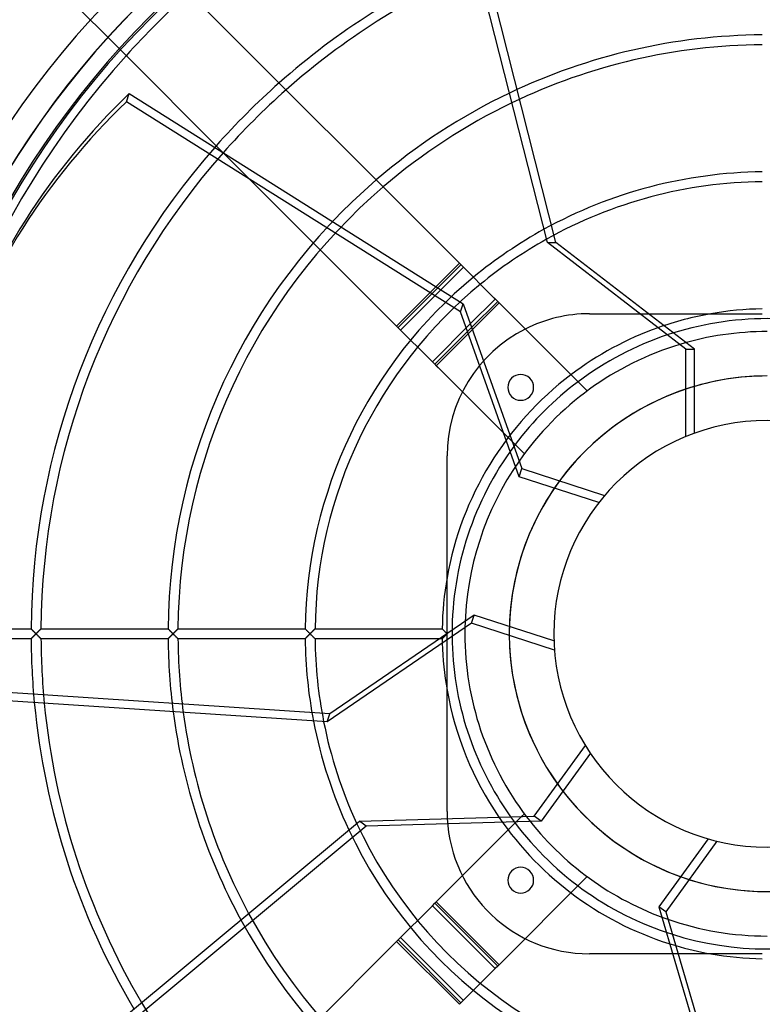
# Model space of a CAD drawing. Header units: millimetres. Extents: x -232 to 232, y -232 to 232.
# Tile 3 of 11: x -152 to -1, y -75 to 125. Entities that reach past the tile are written whole.
import ezdxf

# ---------------------------------------------------------------- set-up
doc = ezdxf.new("R2010")
doc.units = ezdxf.units.MM
doc.layers.add('HIDDEN', color=7, linetype='Continuous')
doc.layers.add('THICK', color=7, linetype='Continuous')

msp = doc.modelspace()

# ---------------------------------------------------------------- linework, layer by layer
at = {"layer": 'HIDDEN'}
for p, q in [((-147.98, 135.22), (-131.3, 118.54)), ((-130.03, 108.03), (-129.49, 109.67)), ((-62.27, 65.35), (-130.03, 108.03)), ((-110.41, 97.64), (-75.23, 62.46)), ((-62.17, 74.93), (-74.93, 62.17)), ((-61.67, 74.43), (-74.43, 61.67)), ((-75.23, 62.46), (-67.24, 70.45)), ((-54.42, 67.18), (-67.18, 54.42)), ((-62.27, 65.35), (-61.74, 66.99)), ((-50.37, 31.9), (-62.27, 65.35)), ((-36.1, 64.98), (-36.1, 64.98)), ((-25.87, 64.98), (-11.44, 64.98)), ((-11.44, 64.98), (-11.24, 64.98)), ((-11.24, 64.98), (-10.93, 64.98)), ((-10.93, 64.98), (-10.61, 64.98)), ((-10.61, 64.98), (-10.3, 64.98)), ((-10.3, 64.98), (-9.98, 64.98)), ((-9.98, 64.98), (-9.65, 64.98)), ((-9.65, 64.98), (-9.32, 64.98)), ((-9.32, 64.98), (-8.99, 64.98)), ((-8.99, 64.98), (-8.65, 64.98)), ((-8.65, 64.98), (-8.32, 64.98)), ((-8.32, 64.98), (-7.98, 64.98)), ((-7.98, 64.98), (-7.63, 64.98)), ((-7.63, 64.98), (-7.29, 64.98)), ((-7.29, 64.98), (-6.94, 64.98)), ((-6.94, 64.98), (-6.59, 64.98)), ((-6.59, 64.98), (-6.24, 64.98)), ((-6.24, 64.98), (-5.89, 64.98)), ((-5.89, 64.98), (-5.53, 64.98)), ((-5.53, 64.98), (-5.18, 64.98)), ((-5.18, 64.98), (-4.83, 64.98)), ((-4.83, 64.98), (-4.47, 64.98)), ((-4.47, 64.98), (-4.12, 64.98)), ((-4.12, 64.98), (-3.77, 64.98)), ((-3.77, 64.98), (-3.41, 64.98)), ((-3.41, 64.98), (-3.06, 64.98)), ((-3.06, 64.98), (-2.71, 64.98)), ((-2.71, 64.98), (-2.37, 64.98)), ((-2.37, 64.98), (-2.02, 64.98)), ((-2.02, 64.98), (-1.68, 64.98)), ((-1.68, 64.98), (-1.33, 64.98)), ((-1.33, 64.98), (-1, 64.98)), ((-67.97, 55.21), (-75.23, 62.46)), ((-60.29, 62.9), (-67.97, 55.21)), ((-60.02, 62.16), (-67.47, 54.71)), ((-67.97, 55.21), (-66.77, 54)), ((-67.47, 54.71), (-51.79, 39.03)), ((-36.54, 49.3), (-36.54, 49.3)), ((-64.98, 11.44), (-64.98, 36.1)), ((-64.98, 36.1), (-64.98, 36.1)), ((-49.3, 36.54), (-49.3, 36.54)), ((-50.37, 31.9), (-49.84, 33.54)), ((-34.17, 26.63), (-50.37, 31.9)), ((-64.98, 11.24), (-64.98, 11.44)), ((-64.98, 10.93), (-64.98, 11.24)), ((-64.98, 10.61), (-64.98, 10.93)), ((-64.98, 10.3), (-64.98, 10.61)), ((-64.98, 9.98), (-64.98, 10.3)), ((-64.98, 9.65), (-64.98, 9.98)), ((-64.98, 9.32), (-64.98, 9.65)), ((-64.98, 8.99), (-64.98, 9.32)), ((-64.98, 8.65), (-64.98, 8.99)), ((-64.98, 8.32), (-64.98, 8.65)), ((-64.98, 7.98), (-64.98, 8.32)), ((-64.98, 7.63), (-64.98, 7.98)), ((-64.98, 7.29), (-64.98, 7.63)), ((-64.98, 6.94), (-64.98, 7.29)), ((-64.98, 6.59), (-64.98, 6.94)), ((-64.98, 6.24), (-64.98, 6.59)), ((-64.98, 5.89), (-64.98, 6.24)), ((-64.98, 5.53), (-64.98, 5.89)), ((-64.98, 5.18), (-64.98, 5.53)), ((-64.98, 4.83), (-64.98, 5.18)), ((-64.98, 4.47), (-64.98, 4.83)), ((-64.98, 4.12), (-64.98, 4.47)), ((-64.98, 3.77), (-64.98, 4.12)), ((-64.98, 3.41), (-64.98, 3.77)), ((-64.98, 3.06), (-64.98, 3.41)), ((-64.98, 2.71), (-64.98, 3.06)), ((-64.98, 2.37), (-64.98, 2.71)), ((-64.98, 2.02), (-64.98, 2.37)), ((-64.98, 1.68), (-64.98, 2.02)), ((-171.01, 1), (-149.42, 1)), ((-149.41, 0.99), (-149.42, 1)), ((-149.42, 1), (-149.42, 1)), ((-149.42, 1), (-149.42, 1)), ((-149.42, 1), (-149.41, 0.99)), ((-149.4, 0.98), (-149.41, 0.99)), ((-149.41, 0.99), (-149.4, 0.98)), ((-149.38, 0.96), (-149.4, 0.98)), ((-149.4, 0.98), (-149.38, 0.96)), ((-149.36, 0.94), (-149.38, 0.96)), ((-149.38, 0.96), (-149.36, 0.94)), ((-149.34, 0.92), (-149.36, 0.94)), ((-149.36, 0.94), (-149.33, 0.91)), ((-149.31, 0.89), (-149.34, 0.92)), ((-149.33, 0.91), (-149.3, 0.88)), ((-149.28, 0.86), (-149.31, 0.89)), ((-149.3, 0.88), (-149.27, 0.85)), ((-149.25, 0.83), (-149.28, 0.86)), ((-149.27, 0.85), (-149.23, 0.81)), ((-149.21, 0.79), (-149.25, 0.83)), ((-149.23, 0.81), (-149.2, 0.78)), ((-149.17, 0.75), (-149.21, 0.79)), ((-149.2, 0.78), (-149.16, 0.73)), ((-149.13, 0.71), (-149.17, 0.75)), ((-149.16, 0.73), (-149.11, 0.69)), ((-149.09, 0.67), (-149.13, 0.71)), ((-149.11, 0.69), (-149.07, 0.65)), ((-149.05, 0.63), (-149.09, 0.67)), ((-149.07, 0.65), (-149.02, 0.6)), ((-149, 0.58), (-149.05, 0.63)), ((-149.02, 0.6), (-148.98, 0.56)), ((-148.96, 0.54), (-149, 0.58)), ((-148.98, 0.56), (-148.93, 0.51)), ((-148.91, 0.49), (-148.96, 0.54)), ((-148.93, 0.51), (-148.88, 0.46)), ((-148.87, 0.44), (-148.91, 0.49)), ((-148.88, 0.46), (-148.83, 0.41)), ((-148.82, 0.4), (-148.87, 0.44)), ((-148.83, 0.41), (-148.78, 0.36)), ((-148.77, 0.35), (-148.82, 0.4)), ((-148.78, 0.36), (-148.73, 0.31)), ((-148.72, 0.3), (-148.77, 0.35)), ((-148.73, 0.31), (-148.68, 0.26)), ((-148.67, 0.25), (-148.72, 0.3)), ((-148.68, 0.26), (-148.63, 0.21)), ((-148.62, 0.2), (-148.67, 0.25)), ((-148.63, 0.21), (-148.58, 0.16)), ((-148.57, 0.15), (-148.62, 0.2)), ((-148.58, 0.16), (-148.53, 0.1)), ((-148.52, 0.1), (-148.57, 0.15)), ((-148.53, 0.1), (-148.47, 0.05)), ((-148.47, 0.05), (-148.52, 0.1)), ((-148.42, 0), (-148.47, 0.05)), ((-148.47, 0.05), (-148.42, 0)), ((-148.37, 0.06), (-148.42, 0)), ((-148.42, 0), (-148.37, 0.05)), ((-148.31, 0.11), (-148.37, 0.06)), ((-148.37, 0.05), (-148.31, 0.11)), ((-148.26, 0.16), (-148.31, 0.11)), ((-148.31, 0.11), (-148.26, 0.16)), ((-148.2, 0.22), (-148.26, 0.16)), ((-148.26, 0.16), (-148.21, 0.22)), ((-148.21, 0.22), (-148.15, 0.27)), ((-148.15, 0.27), (-148.2, 0.22)), ((-148.1, 0.32), (-148.15, 0.27)), ((-148.15, 0.27), (-148.1, 0.32)), ((-148.05, 0.38), (-148.1, 0.32)), ((-148.1, 0.32), (-148.05, 0.38)), ((-148, 0.43), (-148.05, 0.38)), ((-148.05, 0.38), (-147.99, 0.43)), ((-147.95, 0.47), (-148, 0.43)), ((-147.99, 0.43), (-147.94, 0.48)), ((-147.9, 0.52), (-147.95, 0.47)), ((-147.94, 0.48), (-147.89, 0.53)), ((-147.85, 0.57), (-147.9, 0.52)), ((-147.89, 0.53), (-147.84, 0.58)), ((-147.81, 0.61), (-147.85, 0.57)), ((-147.84, 0.58), (-147.8, 0.63)), ((-147.76, 0.66), (-147.81, 0.61)), ((-147.8, 0.63), (-147.75, 0.67)), ((-147.72, 0.7), (-147.76, 0.66)), ((-147.75, 0.67), (-147.7, 0.72)), ((-147.68, 0.74), (-147.72, 0.7)), ((-147.7, 0.72), (-147.66, 0.76)), ((-147.64, 0.78), (-147.68, 0.74)), ((-147.66, 0.76), (-147.62, 0.8)), ((-147.6, 0.82), (-147.64, 0.78)), ((-147.62, 0.8), (-147.58, 0.84)), ((-147.57, 0.85), (-147.6, 0.82)), ((-147.58, 0.84), (-147.55, 0.87)), ((-147.53, 0.89), (-147.57, 0.85)), ((-147.55, 0.87), (-147.52, 0.9)), ((-147.51, 0.91), (-147.53, 0.89)), ((-147.52, 0.9), (-147.49, 0.93)), ((-147.48, 0.94), (-147.51, 0.91)), ((-147.49, 0.93), (-147.46, 0.96)), ((-147.46, 0.96), (-147.48, 0.94)), ((-147.44, 0.98), (-147.46, 0.96)), ((-147.46, 0.96), (-147.44, 0.97)), ((-147.43, 0.99), (-147.44, 0.98)), ((-147.44, 0.97), (-147.43, 0.99)), ((-147.42, 1), (-147.43, 0.99)), ((-147.43, 0.99), (-147.42, 1)), ((-147.42, 1), (-121.6, 1)), ((-147.42, 1), (-147.42, 1)), ((-147.42, 1), (-147.42, 1)), ((-121.59, 0.99), (-121.6, 1)), ((-121.6, 1), (-121.6, 1)), ((-121.6, 1), (-121.6, 1)), ((-121.6, 1), (-121.59, 0.99)), ((-121.58, 0.98), (-121.59, 0.99)), ((-121.59, 0.99), (-121.58, 0.98)), ((-121.57, 0.96), (-121.58, 0.98)), ((-121.58, 0.98), (-121.56, 0.96)), ((-121.55, 0.94), (-121.57, 0.96)), ((-121.56, 0.96), (-121.54, 0.94)), ((-121.52, 0.92), (-121.55, 0.94)), ((-121.54, 0.94), (-121.52, 0.91)), ((-121.49, 0.89), (-121.52, 0.92)), ((-121.52, 0.91), (-121.49, 0.88)), ((-121.46, 0.86), (-121.49, 0.89)), ((-121.49, 0.88), (-121.45, 0.85)), ((-121.43, 0.83), (-121.46, 0.86)), ((-121.45, 0.85), (-121.42, 0.81)), ((-121.39, 0.79), (-121.43, 0.83)), ((-121.42, 0.81), (-121.38, 0.78)), ((-121.36, 0.75), (-121.39, 0.79)), ((-121.38, 0.78), (-121.34, 0.73)), ((-121.32, 0.71), (-121.36, 0.75)), ((-121.34, 0.73), (-121.3, 0.69)), ((-121.28, 0.67), (-121.32, 0.71)), ((-121.3, 0.69), (-121.26, 0.65)), ((-121.23, 0.63), (-121.28, 0.67)), ((-121.26, 0.65), (-121.21, 0.6)), ((-121.19, 0.58), (-121.23, 0.63)), ((-121.21, 0.6), (-121.16, 0.56)), ((-121.14, 0.54), (-121.19, 0.58)), ((-121.16, 0.56), (-121.12, 0.51)), ((-121.1, 0.49), (-121.14, 0.54)), ((-121.12, 0.51), (-121.07, 0.46)), ((-121.05, 0.44), (-121.1, 0.49)), ((-121.07, 0.46), (-121.02, 0.41)), ((-121, 0.4), (-121.05, 0.44)), ((-121.02, 0.41), (-120.97, 0.36)), ((-120.96, 0.35), (-121, 0.4)), ((-120.97, 0.36), (-120.92, 0.31)), ((-120.91, 0.3), (-120.96, 0.35)), ((-120.92, 0.31), (-120.87, 0.26)), ((-120.86, 0.25), (-120.91, 0.3)), ((-120.87, 0.26), (-120.82, 0.21)), ((-120.81, 0.2), (-120.86, 0.25)), ((-120.82, 0.21), (-120.76, 0.16)), ((-120.76, 0.15), (-120.81, 0.2)), ((-120.76, 0.16), (-120.71, 0.1)), ((-120.71, 0.1), (-120.76, 0.15)), ((-120.66, 0.05), (-120.71, 0.1)), ((-120.71, 0.1), (-120.66, 0.05)), ((-120.61, 0), (-120.66, 0.05)), ((-120.66, 0.05), (-120.61, 0)), ((-120.55, 0.06), (-120.61, 0)), ((-120.61, 0), (-120.55, 0.06)), ((-120.49, 0.12), (-120.55, 0.06)), ((-120.55, 0.06), (-120.5, 0.11)), ((-120.5, 0.11), (-120.44, 0.17)), ((-120.44, 0.17), (-120.49, 0.12)), ((-120.38, 0.23), (-120.44, 0.17)), ((-120.44, 0.17), (-120.39, 0.22)), ((-120.39, 0.22), (-120.33, 0.27)), ((-120.32, 0.28), (-120.38, 0.23)), ((-120.33, 0.27), (-120.28, 0.33)), ((-120.27, 0.34), (-120.32, 0.28)), ((-120.28, 0.33), (-120.23, 0.38)), ((-120.21, 0.39), (-120.27, 0.34)), ((-120.23, 0.38), (-120.18, 0.43)), ((-120.16, 0.44), (-120.21, 0.39)), ((-120.18, 0.43), (-120.13, 0.48)), ((-120.11, 0.5), (-120.16, 0.44)), ((-120.13, 0.48), (-120.08, 0.53)), ((-120.06, 0.54), (-120.11, 0.5)), ((-120.08, 0.53), (-120.03, 0.57)), ((-120.01, 0.59), (-120.06, 0.54)), ((-120.03, 0.57), (-119.99, 0.62)), ((-119.97, 0.64), (-120.01, 0.59)), ((-119.99, 0.62), (-119.94, 0.66)), ((-119.92, 0.68), (-119.97, 0.64)), ((-119.94, 0.66), (-119.9, 0.7)), ((-119.88, 0.73), (-119.92, 0.68)), ((-119.9, 0.7), (-119.86, 0.74)), ((-119.84, 0.77), (-119.88, 0.73)), ((-119.86, 0.74), (-119.82, 0.78)), ((-119.8, 0.81), (-119.84, 0.77)), ((-119.82, 0.78), (-119.78, 0.82)), ((-119.76, 0.84), (-119.8, 0.81)), ((-119.78, 0.82), (-119.75, 0.85)), ((-119.73, 0.88), (-119.76, 0.84)), ((-119.75, 0.85), (-119.72, 0.89)), ((-119.7, 0.91), (-119.73, 0.88)), ((-119.72, 0.89), (-119.69, 0.91)), ((-119.67, 0.93), (-119.7, 0.91)), ((-119.69, 0.91), (-119.66, 0.94)), ((-119.65, 0.96), (-119.67, 0.93)), ((-119.66, 0.94), (-119.64, 0.96)), ((-119.63, 0.98), (-119.65, 0.96)), ((-119.64, 0.96), (-119.63, 0.98)), ((-119.61, 0.99), (-119.63, 0.98)), ((-119.63, 0.98), (-119.61, 0.99)), ((-119.6, 1), (-119.61, 1)), ((-119.61, 1), (-119.61, 0.99)), ((-119.61, 0.99), (-119.61, 1)), ((-119.61, 1), (-119.6, 1)), ((-119.6, 1), (-93.79, 1)), ((-93.78, 0.99), (-93.79, 1)), ((-93.79, 1), (-93.79, 1)), ((-93.79, 1), (-93.79, 1)), ((-93.79, 1), (-93.78, 0.99)), ((-93.77, 0.98), (-93.78, 0.99)), ((-93.78, 0.99), (-93.77, 0.98)), ((-93.75, 0.96), (-93.77, 0.98)), ((-93.77, 0.98), (-93.75, 0.96)), ((-93.73, 0.94), (-93.75, 0.96)), ((-93.75, 0.96), (-93.73, 0.94)), ((-93.71, 0.92), (-93.73, 0.94)), ((-93.73, 0.94), (-93.7, 0.91)), ((-93.68, 0.89), (-93.71, 0.92)), ((-93.7, 0.91), (-93.67, 0.88)), ((-93.65, 0.86), (-93.68, 0.89)), ((-93.67, 0.88), (-93.64, 0.85)), ((-93.62, 0.83), (-93.65, 0.86)), ((-93.64, 0.85), (-93.6, 0.81)), ((-93.58, 0.79), (-93.62, 0.83)), ((-93.6, 0.81), (-93.57, 0.78)), ((-93.54, 0.75), (-93.58, 0.79)), ((-93.57, 0.78), (-93.53, 0.74)), ((-93.5, 0.71), (-93.54, 0.75)), ((-93.53, 0.74), (-93.48, 0.69)), ((-93.46, 0.67), (-93.5, 0.71)), ((-93.48, 0.69), (-93.44, 0.65)), ((-93.42, 0.63), (-93.46, 0.67)), ((-93.44, 0.65), (-93.4, 0.6)), ((-93.38, 0.58), (-93.42, 0.63)), ((-93.4, 0.6), (-93.35, 0.56)), ((-93.33, 0.54), (-93.38, 0.58)), ((-93.35, 0.56), (-93.3, 0.51)), ((-93.28, 0.49), (-93.33, 0.54)), ((-93.3, 0.51), (-93.25, 0.46)), ((-93.24, 0.44), (-93.28, 0.49)), ((-93.25, 0.46), (-93.2, 0.41)), ((-93.19, 0.4), (-93.24, 0.44)), ((-93.2, 0.41), (-93.15, 0.36)), ((-93.14, 0.35), (-93.19, 0.4)), ((-93.15, 0.36), (-93.1, 0.31)), ((-93.09, 0.3), (-93.14, 0.35)), ((-93.1, 0.31), (-93.05, 0.26)), ((-93.04, 0.25), (-93.09, 0.3)), ((-93.05, 0.26), (-93, 0.21)), ((-92.99, 0.2), (-93.04, 0.25)), ((-93, 0.21), (-92.95, 0.16)), ((-92.94, 0.15), (-92.99, 0.2)), ((-92.95, 0.16), (-92.9, 0.1)), ((-92.89, 0.1), (-92.94, 0.15)), ((-92.9, 0.1), (-92.85, 0.05)), ((-92.84, 0.05), (-92.89, 0.1)), ((-92.85, 0.05), (-92.79, 0)), ((-92.79, 0), (-92.84, 0.05)), ((-92.74, 0.06), (-92.79, 0)), ((-92.79, 0), (-92.74, 0.05)), ((-92.68, 0.12), (-92.74, 0.06)), ((-92.74, 0.05), (-92.69, 0.11)), ((-92.69, 0.11), (-92.63, 0.16)), ((-92.62, 0.17), (-92.68, 0.12)), ((-92.63, 0.16), (-92.58, 0.22)), ((-92.57, 0.23), (-92.62, 0.17)), ((-92.58, 0.22), (-92.52, 0.27)), ((-92.51, 0.28), (-92.57, 0.23)), ((-92.52, 0.27), (-92.47, 0.32)), ((-92.46, 0.34), (-92.51, 0.28)), ((-92.47, 0.32), (-92.42, 0.38)), ((-92.4, 0.39), (-92.46, 0.34)), ((-92.42, 0.38), (-92.37, 0.43)), ((-92.35, 0.44), (-92.4, 0.39)), ((-92.37, 0.43), (-92.31, 0.48)), ((-92.3, 0.49), (-92.35, 0.44)), ((-92.31, 0.48), (-92.26, 0.53)), ((-92.25, 0.54), (-92.3, 0.49)), ((-92.26, 0.53), (-92.22, 0.58)), ((-92.2, 0.59), (-92.25, 0.54)), ((-92.22, 0.58), (-92.17, 0.62)), ((-92.15, 0.64), (-92.2, 0.59)), ((-92.17, 0.62), (-92.12, 0.67)), ((-92.11, 0.68), (-92.15, 0.64)), ((-92.12, 0.67), (-92.08, 0.71)), ((-92.07, 0.73), (-92.11, 0.68)), ((-92.08, 0.71), (-92.03, 0.76)), ((-92.02, 0.77), (-92.07, 0.73)), ((-92.03, 0.76), (-91.99, 0.8)), ((-91.98, 0.81), (-92.02, 0.77)), ((-91.99, 0.8), (-91.96, 0.83)), ((-91.95, 0.84), (-91.98, 0.81)), ((-91.96, 0.83), (-91.92, 0.87)), ((-91.91, 0.88), (-91.95, 0.84)), ((-91.92, 0.87), (-91.89, 0.9)), ((-91.88, 0.91), (-91.91, 0.88)), ((-91.89, 0.9), (-91.87, 0.92)), ((-91.85, 0.93), (-91.88, 0.91)), ((-91.87, 0.92), (-91.84, 0.95)), ((-91.83, 0.96), (-91.85, 0.93)), ((-91.84, 0.95), (-91.82, 0.97)), ((-91.81, 0.98), (-91.83, 0.96)), ((-91.82, 0.97), (-91.81, 0.98)), ((-91.8, 0.99), (-91.81, 0.98)), ((-91.81, 0.98), (-91.8, 0.99)), ((-91.79, 1), (-91.8, 0.99)), ((-91.8, 0.99), (-91.79, 1)), ((-91.79, 1), (-65.97, 1)), ((-91.79, 1), (-91.79, 1)), ((-91.79, 1), (-91.79, 1)), ((-65.96, 0.99), (-65.97, 1)), ((-65.97, 1), (-65.97, 1)), ((-65.97, 1), (-65.97, 1)), ((-65.97, 1), (-65.96, 0.99)), ((-65.95, 0.98), (-65.96, 0.99)), ((-65.96, 0.99), (-65.95, 0.98)), ((-65.93, 0.96), (-65.95, 0.98)), ((-65.95, 0.98), (-65.94, 0.96)), ((-65.94, 0.96), (-65.91, 0.94)), ((-65.91, 0.94), (-65.93, 0.96)), ((-65.89, 0.91), (-65.91, 0.94)), ((-65.91, 0.94), (-65.89, 0.92)), ((-65.89, 0.92), (-65.86, 0.89)), ((-65.86, 0.88), (-65.89, 0.91)), ((-65.86, 0.89), (-65.83, 0.86)), ((-65.82, 0.85), (-65.86, 0.88)), ((-65.83, 0.86), (-65.8, 0.83)), ((-65.79, 0.81), (-65.82, 0.85)), ((-65.8, 0.83), (-65.77, 0.79)), ((-65.75, 0.78), (-65.79, 0.81)), ((-65.77, 0.79), (-65.73, 0.75)), ((-65.71, 0.74), (-65.75, 0.78)), ((-65.73, 0.75), (-65.69, 0.71)), ((-65.67, 0.69), (-65.71, 0.74)), ((-65.69, 0.71), (-65.65, 0.67)), ((-65.63, 0.65), (-65.67, 0.69)), ((-65.65, 0.67), (-65.6, 0.63)), ((-65.58, 0.6), (-65.63, 0.65)), ((-65.6, 0.63), (-65.56, 0.58)), ((-65.53, 0.56), (-65.58, 0.6)), ((-65.56, 0.58), (-65.52, 0.54)), ((-65.49, 0.51), (-65.53, 0.56)), ((-65.52, 0.54), (-65.47, 0.49)), ((-65.44, 0.46), (-65.49, 0.51)), ((-65.47, 0.49), (-65.42, 0.44)), ((-65.39, 0.41), (-65.44, 0.46)), ((-65.42, 0.44), (-65.38, 0.4)), ((-65.34, 0.36), (-65.39, 0.41)), ((-65.38, 0.4), (-65.33, 0.35)), ((-65.29, 0.31), (-65.34, 0.36)), ((-65.33, 0.35), (-65.28, 0.3)), ((-65.24, 0.26), (-65.29, 0.31)), ((-65.28, 0.3), (-65.23, 0.25)), ((-65.19, 0.21), (-65.24, 0.26)), ((-65.23, 0.25), (-65.18, 0.2)), ((-65.14, 0.16), (-65.19, 0.21)), ((-65.18, 0.2), (-65.13, 0.15)), ((-65.08, 0.1), (-65.14, 0.16)), ((-65.13, 0.15), (-65.08, 0.1)), ((-65.03, 0.05), (-65.08, 0.1)), ((-65.08, 0.1), (-65.03, 0.05)), ((-64.98, 0), (-65.03, 0.05)), ((-65.03, 0.05), (-64.98, 0)), ((-64.98, 1.33), (-64.98, 1.68)), ((-64.98, 1), (-64.98, 1.33)), ((-64.98, 0.66), (-64.98, 1)), ((-64.98, 0.33), (-64.98, 0.66)), ((-64.98, 0), (-64.98, 0.33)), ((-64.98, -0.33), (-64.98, 0)), ((-149.42, -1), (-170.84, -1)), ((-149.42, -1), (-149.41, -0.99)), ((-149.41, -0.99), (-149.42, -1)), ((-149.42, -1), (-149.42, -1)), ((-149.42, -1), (-149.42, -1)), ((-149.41, -0.99), (-149.4, -0.98)), ((-149.4, -0.98), (-149.41, -0.99)), ((-149.4, -0.98), (-149.38, -0.96)), ((-149.38, -0.96), (-149.4, -0.98)), ((-149.38, -0.96), (-149.36, -0.94)), ((-149.36, -0.94), (-149.38, -0.96)), ((-149.36, -0.94), (-149.33, -0.91)), ((-149.34, -0.92), (-149.36, -0.94)), ((-149.31, -0.89), (-149.34, -0.92)), ((-149.33, -0.91), (-149.3, -0.88)), ((-149.28, -0.86), (-149.31, -0.89)), ((-149.3, -0.88), (-149.27, -0.85)), ((-149.25, -0.83), (-149.28, -0.86)), ((-149.27, -0.85), (-149.23, -0.81)), ((-149.21, -0.79), (-149.25, -0.83)), ((-149.23, -0.81), (-149.2, -0.78)), ((-149.17, -0.75), (-149.21, -0.79)), ((-149.2, -0.78), (-149.16, -0.73)), ((-149.13, -0.71), (-149.17, -0.75)), ((-149.16, -0.73), (-149.11, -0.69)), ((-149.09, -0.67), (-149.13, -0.71)), ((-149.11, -0.69), (-149.07, -0.65)), ((-149.05, -0.63), (-149.09, -0.67)), ((-149.07, -0.65), (-149.02, -0.6)), ((-149, -0.58), (-149.05, -0.63)), ((-149.02, -0.6), (-148.98, -0.56)), ((-148.96, -0.54), (-149, -0.58)), ((-148.98, -0.56), (-148.93, -0.51)), ((-148.91, -0.49), (-148.96, -0.54)), ((-148.93, -0.51), (-148.88, -0.46)), ((-148.87, -0.44), (-148.91, -0.49)), ((-148.88, -0.46), (-148.83, -0.41)), ((-148.82, -0.4), (-148.87, -0.44)), ((-148.83, -0.41), (-148.78, -0.36)), ((-148.77, -0.35), (-148.82, -0.4)), ((-148.78, -0.36), (-148.73, -0.31)), ((-148.72, -0.3), (-148.77, -0.35)), ((-148.73, -0.31), (-148.68, -0.26)), ((-148.67, -0.25), (-148.72, -0.3)), ((-148.68, -0.26), (-148.63, -0.21)), ((-148.62, -0.2), (-148.67, -0.25)), ((-148.63, -0.21), (-148.58, -0.16)), ((-148.57, -0.15), (-148.62, -0.2)), ((-148.58, -0.16), (-148.53, -0.1)), ((-148.52, -0.1), (-148.57, -0.15)), ((-148.53, -0.1), (-148.47, -0.05)), ((-148.47, -0.05), (-148.52, -0.1)), ((-148.47, -0.05), (-148.42, 0)), ((-148.42, 0), (-148.47, -0.05)), ((-148.42, 0), (-148.37, -0.06)), ((-148.37, -0.05), (-148.42, 0)), ((-148.31, -0.11), (-148.37, -0.05)), ((-148.37, -0.06), (-148.31, -0.11)), ((-148.31, -0.11), (-148.26, -0.16)), ((-148.26, -0.16), (-148.31, -0.11)), ((-148.26, -0.16), (-148.2, -0.22)), ((-148.21, -0.22), (-148.26, -0.16)), ((-148.15, -0.27), (-148.21, -0.22)), ((-148.2, -0.22), (-148.15, -0.27)), ((-148.15, -0.27), (-148.1, -0.32)), ((-148.1, -0.32), (-148.15, -0.27)), ((-148.1, -0.32), (-148.05, -0.38)), ((-148.05, -0.38), (-148.1, -0.32)), ((-148.05, -0.38), (-148, -0.43)), ((-147.99, -0.43), (-148.05, -0.38)), ((-148, -0.43), (-147.95, -0.47)), ((-147.94, -0.48), (-147.99, -0.43)), ((-147.95, -0.47), (-147.9, -0.52)), ((-147.89, -0.53), (-147.94, -0.48)), ((-147.9, -0.52), (-147.85, -0.57)), ((-147.84, -0.58), (-147.89, -0.53)), ((-147.85, -0.57), (-147.81, -0.61)), ((-147.8, -0.63), (-147.84, -0.58)), ((-147.81, -0.61), (-147.76, -0.66)), ((-147.75, -0.67), (-147.8, -0.63)), ((-147.76, -0.66), (-147.72, -0.7)), ((-147.7, -0.72), (-147.75, -0.67)), ((-147.72, -0.7), (-147.68, -0.74)), ((-147.66, -0.76), (-147.7, -0.72)), ((-147.68, -0.74), (-147.64, -0.78)), ((-147.62, -0.8), (-147.66, -0.76)), ((-147.64, -0.78), (-147.6, -0.82)), ((-147.58, -0.84), (-147.62, -0.8)), ((-147.6, -0.82), (-147.57, -0.85)), ((-147.55, -0.87), (-147.58, -0.84)), ((-147.57, -0.85), (-147.53, -0.89)), ((-147.52, -0.9), (-147.55, -0.87)), ((-147.53, -0.89), (-147.51, -0.91)), ((-147.49, -0.93), (-147.52, -0.9)), ((-147.51, -0.91), (-147.48, -0.94)), ((-147.46, -0.96), (-147.49, -0.93)), ((-147.48, -0.94), (-147.46, -0.96)), ((-147.46, -0.96), (-147.44, -0.98)), ((-147.44, -0.97), (-147.46, -0.96)), ((-147.43, -0.99), (-147.44, -0.97)), ((-147.44, -0.98), (-147.43, -0.99)), ((-147.43, -0.99), (-147.42, -1)), ((-147.42, -1), (-147.43, -0.99)), ((-147.42, -1), (-147.42, -1)), ((-121.6, -1), (-147.42, -1)), ((-147.42, -1), (-147.42, -1)), ((-121.6, -1), (-121.59, -0.99)), ((-121.59, -0.99), (-121.6, -1)), ((-121.6, -1), (-121.6, -1)), ((-121.6, -1), (-121.6, -1)), ((-121.59, -0.99), (-121.58, -0.98)), ((-121.58, -0.98), (-121.59, -0.99)), ((-121.58, -0.98), (-121.57, -0.96)), ((-121.56, -0.96), (-121.58, -0.98)), ((-121.57, -0.96), (-121.55, -0.94)), ((-121.54, -0.94), (-121.56, -0.96)), ((-121.55, -0.94), (-121.52, -0.92)), ((-121.52, -0.91), (-121.54, -0.94)), ((-121.49, -0.88), (-121.52, -0.91)), ((-121.52, -0.92), (-121.49, -0.89)), ((-121.45, -0.85), (-121.49, -0.88)), ((-121.49, -0.89), (-121.46, -0.86)), ((-121.46, -0.86), (-121.43, -0.83)), ((-121.42, -0.81), (-121.45, -0.85)), ((-121.43, -0.83), (-121.39, -0.79)), ((-121.38, -0.78), (-121.42, -0.81)), ((-121.39, -0.79), (-121.36, -0.75)), ((-121.34, -0.73), (-121.38, -0.78)), ((-121.36, -0.75), (-121.32, -0.71)), ((-121.3, -0.69), (-121.34, -0.73)), ((-121.32, -0.71), (-121.28, -0.67)), ((-121.26, -0.65), (-121.3, -0.69)), ((-121.28, -0.67), (-121.23, -0.63)), ((-121.21, -0.6), (-121.26, -0.65)), ((-121.23, -0.63), (-121.19, -0.58)), ((-121.16, -0.56), (-121.21, -0.6)), ((-121.19, -0.58), (-121.14, -0.54)), ((-121.12, -0.51), (-121.16, -0.56)), ((-121.14, -0.54), (-121.1, -0.49)), ((-121.07, -0.46), (-121.12, -0.51)), ((-121.1, -0.49), (-121.05, -0.44)), ((-121.02, -0.41), (-121.07, -0.46)), ((-121.05, -0.44), (-121, -0.4)), ((-120.97, -0.36), (-121.02, -0.41)), ((-121, -0.4), (-120.96, -0.35)), ((-120.92, -0.31), (-120.97, -0.36)), ((-120.96, -0.35), (-120.91, -0.3)), ((-120.87, -0.26), (-120.92, -0.31)), ((-120.91, -0.3), (-120.86, -0.25)), ((-120.82, -0.21), (-120.87, -0.26)), ((-120.86, -0.25), (-120.81, -0.2)), ((-120.76, -0.16), (-120.82, -0.21)), ((-120.81, -0.2), (-120.76, -0.15)), ((-120.76, -0.15), (-120.71, -0.1)), ((-120.71, -0.1), (-120.76, -0.16)), ((-120.71, -0.1), (-120.66, -0.05)), ((-120.66, -0.05), (-120.71, -0.1)), ((-120.66, -0.05), (-120.61, 0)), ((-120.61, 0), (-120.66, -0.05)), ((-120.61, 0), (-120.55, -0.06)), ((-120.55, -0.06), (-120.61, 0)), ((-120.55, -0.06), (-120.49, -0.12)), ((-120.5, -0.11), (-120.55, -0.06)), ((-120.44, -0.17), (-120.5, -0.11)), ((-120.49, -0.12), (-120.44, -0.17)), ((-120.44, -0.17), (-120.38, -0.23)), ((-120.39, -0.22), (-120.44, -0.17)), ((-120.33, -0.27), (-120.39, -0.22)), ((-120.38, -0.23), (-120.32, -0.28)), ((-120.28, -0.33), (-120.33, -0.27)), ((-120.32, -0.28), (-120.27, -0.34)), ((-120.23, -0.38), (-120.28, -0.33)), ((-120.27, -0.34), (-120.21, -0.39)), ((-120.18, -0.43), (-120.23, -0.38)), ((-120.21, -0.39), (-120.16, -0.44)), ((-120.13, -0.48), (-120.18, -0.43)), ((-120.16, -0.44), (-120.11, -0.5)), ((-120.08, -0.53), (-120.13, -0.48)), ((-120.11, -0.5), (-120.06, -0.54)), ((-120.03, -0.57), (-120.08, -0.53)), ((-120.06, -0.54), (-120.01, -0.59)), ((-119.99, -0.62), (-120.03, -0.57)), ((-120.01, -0.59), (-119.97, -0.64)), ((-119.94, -0.66), (-119.99, -0.62)), ((-119.97, -0.64), (-119.92, -0.68)), ((-119.9, -0.7), (-119.94, -0.66)), ((-119.92, -0.68), (-119.88, -0.73)), ((-119.86, -0.74), (-119.9, -0.7)), ((-119.88, -0.73), (-119.84, -0.77)), ((-119.82, -0.78), (-119.86, -0.74)), ((-119.84, -0.77), (-119.8, -0.81)), ((-119.78, -0.82), (-119.82, -0.78)), ((-119.8, -0.81), (-119.76, -0.84)), ((-119.75, -0.85), (-119.78, -0.82)), ((-119.76, -0.84), (-119.73, -0.88)), ((-119.72, -0.89), (-119.75, -0.85)), ((-119.73, -0.88), (-119.7, -0.91)), ((-119.69, -0.91), (-119.72, -0.89)), ((-119.7, -0.91), (-119.67, -0.93)), ((-119.66, -0.94), (-119.69, -0.91)), ((-119.67, -0.93), (-119.65, -0.96)), ((-119.64, -0.96), (-119.66, -0.94)), ((-119.65, -0.96), (-119.63, -0.98)), ((-119.63, -0.98), (-119.64, -0.96)), ((-119.63, -0.98), (-119.61, -0.99)), ((-119.61, -0.99), (-119.63, -0.98)), ((-119.61, -0.99), (-119.61, -1)), ((-119.61, -1), (-119.61, -0.99)), ((-119.61, -1), (-119.6, -1)), ((-119.6, -1), (-119.61, -1)), ((-93.79, -1), (-119.6, -1)), ((-93.79, -1), (-93.78, -0.99)), ((-93.78, -0.99), (-93.79, -1)), ((-93.79, -1), (-93.79, -1)), ((-93.79, -1), (-93.79, -1)), ((-93.78, -0.99), (-93.77, -0.98)), ((-93.77, -0.98), (-93.78, -0.99)), ((-93.77, -0.98), (-93.75, -0.96)), ((-93.75, -0.96), (-93.77, -0.98)), ((-93.75, -0.96), (-93.73, -0.94)), ((-93.73, -0.94), (-93.75, -0.96)), ((-93.73, -0.94), (-93.7, -0.91)), ((-93.71, -0.92), (-93.73, -0.94)), ((-93.68, -0.89), (-93.71, -0.92)), ((-93.7, -0.91), (-93.67, -0.88)), ((-93.65, -0.86), (-93.68, -0.89)), ((-93.67, -0.88), (-93.64, -0.85)), ((-93.62, -0.83), (-93.65, -0.86)), ((-93.64, -0.85), (-93.6, -0.81)), ((-93.58, -0.79), (-93.62, -0.83)), ((-93.6, -0.81), (-93.57, -0.78)), ((-93.54, -0.75), (-93.58, -0.79)), ((-93.57, -0.78), (-93.53, -0.74)), ((-93.5, -0.71), (-93.54, -0.75)), ((-93.53, -0.74), (-93.48, -0.69)), ((-93.46, -0.67), (-93.5, -0.71)), ((-93.48, -0.69), (-93.44, -0.65)), ((-93.42, -0.63), (-93.46, -0.67)), ((-93.44, -0.65), (-93.4, -0.6)), ((-93.38, -0.58), (-93.42, -0.63)), ((-93.4, -0.6), (-93.35, -0.56)), ((-93.33, -0.54), (-93.38, -0.58)), ((-93.35, -0.56), (-93.3, -0.51)), ((-93.28, -0.49), (-93.33, -0.54)), ((-93.3, -0.51), (-93.25, -0.46)), ((-93.24, -0.44), (-93.28, -0.49)), ((-93.25, -0.46), (-93.2, -0.41)), ((-93.19, -0.4), (-93.24, -0.44)), ((-93.2, -0.41), (-93.15, -0.36)), ((-93.14, -0.35), (-93.19, -0.4)), ((-93.15, -0.36), (-93.1, -0.31)), ((-93.09, -0.3), (-93.14, -0.35)), ((-93.1, -0.31), (-93.05, -0.26)), ((-93.04, -0.25), (-93.09, -0.3)), ((-93.05, -0.26), (-93, -0.21)), ((-92.99, -0.2), (-93.04, -0.25)), ((-93, -0.21), (-92.95, -0.16)), ((-92.94, -0.15), (-92.99, -0.2)), ((-92.95, -0.16), (-92.9, -0.1)), ((-92.89, -0.1), (-92.94, -0.15)), ((-92.9, -0.1), (-92.85, -0.05)), ((-92.84, -0.05), (-92.89, -0.1)), ((-92.85, -0.05), (-92.79, 0)), ((-92.79, 0), (-92.84, -0.05)), ((-92.79, 0), (-92.74, -0.06)), ((-92.74, -0.05), (-92.79, 0)), ((-92.69, -0.11), (-92.74, -0.05)), ((-92.74, -0.06), (-92.68, -0.12)), ((-92.63, -0.16), (-92.69, -0.11)), ((-92.68, -0.12), (-92.62, -0.17)), ((-92.58, -0.22), (-92.63, -0.16)), ((-92.62, -0.17), (-92.57, -0.23)), ((-92.52, -0.27), (-92.58, -0.22)), ((-92.57, -0.23), (-92.51, -0.28)), ((-92.47, -0.32), (-92.52, -0.27)), ((-92.51, -0.28), (-92.46, -0.34)), ((-92.42, -0.38), (-92.47, -0.32)), ((-92.46, -0.34), (-92.4, -0.39)), ((-92.37, -0.43), (-92.42, -0.38)), ((-92.4, -0.39), (-92.35, -0.44)), ((-92.31, -0.48), (-92.37, -0.43)), ((-92.35, -0.44), (-92.3, -0.49)), ((-92.26, -0.53), (-92.31, -0.48)), ((-92.3, -0.49), (-92.25, -0.54)), ((-92.22, -0.58), (-92.26, -0.53)), ((-92.25, -0.54), (-92.2, -0.59)), ((-92.17, -0.62), (-92.22, -0.58)), ((-92.2, -0.59), (-92.15, -0.64)), ((-92.12, -0.67), (-92.17, -0.62)), ((-92.15, -0.64), (-92.11, -0.68)), ((-92.08, -0.71), (-92.12, -0.67)), ((-92.11, -0.68), (-92.07, -0.73)), ((-92.03, -0.76), (-92.08, -0.71)), ((-92.07, -0.73), (-92.02, -0.77)), ((-91.99, -0.8), (-92.03, -0.76)), ((-92.02, -0.77), (-91.98, -0.81)), ((-91.96, -0.83), (-91.99, -0.8)), ((-91.98, -0.81), (-91.95, -0.84)), ((-91.92, -0.87), (-91.96, -0.83)), ((-91.95, -0.84), (-91.91, -0.88)), ((-91.89, -0.9), (-91.92, -0.87)), ((-91.91, -0.88), (-91.88, -0.91)), ((-91.87, -0.92), (-91.89, -0.9)), ((-91.88, -0.91), (-91.85, -0.93)), ((-91.84, -0.95), (-91.87, -0.92)), ((-91.85, -0.93), (-91.83, -0.96)), ((-91.82, -0.97), (-91.84, -0.95)), ((-91.83, -0.96), (-91.81, -0.98)), ((-91.81, -0.98), (-91.82, -0.97)), ((-91.81, -0.98), (-91.8, -0.99)), ((-91.8, -0.99), (-91.81, -0.98)), ((-91.8, -0.99), (-91.79, -1)), ((-91.79, -1), (-91.8, -0.99)), ((-91.79, -1), (-91.79, -1)), ((-65.97, -1), (-91.79, -1)), ((-91.79, -1), (-91.79, -1)), ((-65.97, -1), (-65.96, -0.99)), ((-65.96, -0.99), (-65.97, -1)), ((-65.97, -1), (-65.97, -1)), ((-65.97, -1), (-65.97, -1)), ((-65.96, -0.99), (-65.95, -0.98)), ((-65.95, -0.98), (-65.96, -0.99)), ((-65.95, -0.98), (-65.93, -0.96)), ((-65.94, -0.96), (-65.95, -0.98)), ((-65.91, -0.94), (-65.94, -0.96)), ((-65.93, -0.96), (-65.91, -0.94)), ((-65.91, -0.94), (-65.89, -0.91)), ((-65.89, -0.92), (-65.91, -0.94)), ((-65.89, -0.91), (-65.86, -0.88)), ((-65.86, -0.89), (-65.89, -0.92)), ((-65.86, -0.88), (-65.82, -0.85)), ((-65.83, -0.86), (-65.86, -0.89)), ((-65.8, -0.83), (-65.83, -0.86)), ((-65.82, -0.85), (-65.79, -0.81)), ((-65.77, -0.79), (-65.8, -0.83)), ((-65.79, -0.81), (-65.75, -0.78)), ((-65.73, -0.75), (-65.77, -0.79)), ((-65.75, -0.78), (-65.71, -0.74)), ((-65.69, -0.71), (-65.73, -0.75)), ((-65.71, -0.74), (-65.67, -0.69)), ((-65.65, -0.67), (-65.69, -0.71)), ((-65.67, -0.69), (-65.63, -0.65)), ((-65.6, -0.63), (-65.65, -0.67)), ((-65.63, -0.65), (-65.58, -0.6)), ((-65.56, -0.58), (-65.6, -0.63)), ((-65.58, -0.6), (-65.53, -0.56)), ((-65.52, -0.54), (-65.56, -0.58)), ((-65.53, -0.56), (-65.49, -0.51)), ((-65.47, -0.49), (-65.52, -0.54)), ((-65.49, -0.51), (-65.44, -0.46)), ((-65.42, -0.44), (-65.47, -0.49)), ((-65.44, -0.46), (-65.39, -0.41)), ((-65.38, -0.4), (-65.42, -0.44)), ((-65.39, -0.41), (-65.34, -0.36)), ((-65.33, -0.35), (-65.38, -0.4)), ((-65.34, -0.36), (-65.29, -0.31)), ((-65.28, -0.3), (-65.33, -0.35)), ((-65.29, -0.31), (-65.24, -0.26)), ((-65.23, -0.25), (-65.28, -0.3)), ((-65.24, -0.26), (-65.19, -0.21)), ((-65.18, -0.2), (-65.23, -0.25)), ((-65.19, -0.21), (-65.14, -0.16)), ((-65.13, -0.15), (-65.18, -0.2)), ((-65.14, -0.16), (-65.08, -0.1)), ((-65.08, -0.1), (-65.13, -0.15)), ((-65.08, -0.1), (-65.03, -0.05)), ((-65.03, -0.05), (-65.08, -0.1)), ((-65.03, -0.05), (-64.98, 0)), ((-64.98, 0), (-65.03, -0.05)), ((-64.98, -0.66), (-64.98, -0.33)), ((-64.98, -1), (-64.98, -0.66)), ((-64.98, -1.33), (-64.98, -1)), ((-64.98, -1.68), (-64.98, -1.33)), ((-64.98, -2.02), (-64.98, -1.68)), ((-64.98, -2.37), (-64.98, -2.02)), ((-64.98, -2.71), (-64.98, -2.37)), ((-64.98, -3.06), (-64.98, -2.71)), ((-64.98, -3.41), (-64.98, -3.06)), ((-64.98, -3.77), (-64.98, -3.41)), ((-64.98, -4.12), (-64.98, -3.77)), ((-64.98, -4.47), (-64.98, -4.12)), ((-64.98, -4.83), (-64.98, -4.47)), ((-64.98, -5.18), (-64.98, -4.83)), ((-64.98, -5.53), (-64.98, -5.18)), ((-64.98, -5.89), (-64.98, -5.53)), ((-64.98, -6.24), (-64.98, -5.89)), ((-64.98, -6.59), (-64.98, -6.24)), ((-64.98, -6.94), (-64.98, -6.59)), ((-64.98, -7.29), (-64.98, -6.94)), ((-64.98, -7.63), (-64.98, -7.29)), ((-64.98, -7.98), (-64.98, -7.63)), ((-64.98, -8.32), (-64.98, -7.98)), ((-64.98, -8.65), (-64.98, -8.32)), ((-64.98, -8.99), (-64.98, -8.65)), ((-64.98, -9.32), (-64.98, -8.99)), ((-64.98, -9.65), (-64.98, -9.32)), ((-64.98, -9.98), (-64.98, -9.65)), ((-64.98, -10.3), (-64.98, -9.98)), ((-64.98, -10.61), (-64.98, -10.3)), ((-64.98, -10.93), (-64.98, -10.61)), ((-64.98, -11.24), (-64.98, -10.93)), ((-64.98, -11.44), (-64.98, -11.24)), ((-35.89, -24.27), (-45.9, -38.05)), ((-49.87, -37.11), (-67.47, -54.71)), ((-64.98, -36.1), (-64.98, -36.1)), ((-49.3, -36.54), (-49.3, -36.54)), ((-45.9, -38.05), (-47.29, -37.03)), ((-81.39, -39.03), (-142.92, -90.28)), ((-81.39, -39.03), (-82.79, -38.02)), ((-45.9, -38.05), (-81.39, -39.03)), ((-54.71, -67.47), (-36.54, -49.3)), ((-36.54, -49.3), (-36.54, -49.3)), ((-67.97, -55.21), (-75.23, -62.46)), ((-67.97, -55.21), (-67.47, -54.71)), ((-67.97, -55.21), (-55.21, -67.97)), ((-67.47, -54.71), (-54.71, -67.47)), ((-67.18, -54.42), (-54.42, -67.18)), ((-74.43, -61.67), (-61.67, -74.43)), ((-75.23, -62.46), (-128.03, -115.27)), ((-62.46, -75.23), (-75.23, -62.46)), ((-74.93, -62.17), (-62.17, -74.93)), ((-18.09, -64.98), (-36.1, -64.98)), ((-36.1, -64.98), (-36.1, -64.98)), ((-11.24, -64.98), (-11.44, -64.98)), ((-10.93, -64.98), (-11.24, -64.98)), ((-10.61, -64.98), (-10.93, -64.98)), ((-10.3, -64.98), (-10.61, -64.98)), ((-9.98, -64.98), (-10.3, -64.98)), ((-9.65, -64.98), (-9.98, -64.98)), ((-9.32, -64.98), (-9.65, -64.98)), ((-8.99, -64.98), (-9.32, -64.98)), ((-8.65, -64.98), (-8.99, -64.98)), ((-8.32, -64.98), (-8.65, -64.98)), ((-7.98, -64.98), (-8.32, -64.98)), ((-7.63, -64.98), (-7.98, -64.98)), ((-7.29, -64.98), (-7.63, -64.98)), ((-6.94, -64.98), (-7.29, -64.98)), ((-6.59, -64.98), (-6.94, -64.98)), ((-6.24, -64.98), (-6.59, -64.98)), ((-5.89, -64.98), (-6.24, -64.98)), ((-5.53, -64.98), (-5.89, -64.98)), ((-5.18, -64.98), (-5.53, -64.98)), ((-4.83, -64.98), (-5.18, -64.98)), ((-4.47, -64.98), (-4.83, -64.98)), ((-4.12, -64.98), (-4.47, -64.98)), ((-3.77, -64.98), (-4.12, -64.98)), ((-3.41, -64.98), (-3.77, -64.98)), ((-3.06, -64.98), (-3.41, -64.98)), ((-2.71, -64.98), (-3.06, -64.98)), ((-2.37, -64.98), (-2.71, -64.98)), ((-2.02, -64.98), (-2.37, -64.98)), ((-1.68, -64.98), (-2.02, -64.98)), ((-1.33, -64.98), (-1.68, -64.98)), ((-1, -64.98), (-1.33, -64.98)), ((-54.71, -67.47), (-55.21, -67.97)), ((-55.21, -67.97), (-62.46, -75.23))]:
    msp.add_line(p, q, dxfattribs=at)
for centre, radius, start, end in [((0, 0), 205.05, 90, 180), ((0, 0), 205.05, 90, 180), ((0, 0), 203.05, 90, 180), ((0, 0), 203.05, 90, 180), ((0, 0), 180.46, 0, 180), ((0, 0), 177.24, 90.3233, 179.6767), ((0, 0), 175.24, 132.0479, 137.9521), ((0, 0), 121.61, 90.4712, 115.4809), ((0, 0), 119.61, 90.479, 115.672), ((0, 0), 149.42, 131.5372, 138.4628), ((0, 0), 147.42, 131.4902, 138.5098), ((0, 0), 149.42, 138.638, 179.6165), ((0, 0), 147.42, 138.5127, 179.6113), ((0, 0), 121.61, 130.7439, 179.5288), ((0, 0), 93.79, 90.6109, 118.8903), ((0, 0), 119.61, 130.6727, 179.521), ((0, 0), 91.79, 90.6242, 119.2177), ((0, 0), 93.79, 129.4784, 179.3891), ((0, 0), 91.79, 129.3577, 179.3758), ((0, 0), 65.98, 90.8684, 99.9881), ((0, 0), 65.98, 99.9881, 109.646), ((0, 0), 63.98, 71.5144, 108.4856), ((-36.1, 36.1), 28.88, 116.7901, 180), ((0, 0), 61.37, 90, 106.8303), ((0, 0), 65.98, 127.1382, 170.0119), ((-50.03, 50.03), 2.62, 45, 225), ((0, 0), 52.35, 90, 180), ((0, 0), 52.35, 90, 108.3672), ((-50.03, 50.03), 2.62, 225, 45), ((0, 0), 63.98, 126.8908, 143.1092), ((0, 0), 63.98, 143.5144, 180), ((0, 0), 61.37, 145.1696, 178.8303), ((0, 0), 52.35, 143.6327, 180), ((0, 0), 65.98, 170.0119, 179.1316), ((0, 0), 205.05, 180, 270), ((0, 0), 203.05, 180, 270), ((0, 0), 180.46, 180, 0), ((0, 0), 63.98, 180, 180.4856), ((0, 0), 52.35, 180, 0), ((0, 0), 205.05, 180, 270), ((0, 0), 203.05, 180, 270), ((0, 0), 177.24, 180.3233, 269.6767), ((0, 0), 149.42, 180.3835, 185.362), ((0, 0), 147.42, 180.3887, 185.4873), ((0, 0), 121.61, 180.4712, 187.4809), ((0, 0), 119.61, 180.479, 187.6719), ((0, 0), 93.79, 180.6109, 190.8904), ((0, 0), 91.79, 180.6242, 191.2177), ((0, 0), 65.98, 180.8684, 181.646), ((0, 0), 52.35, 180, 180.3672), ((0, 0), 52.35, 215.6327, 252.3672), ((-36.1, -36.1), 28.88, 182.8251, 270), ((0, 0), 65.98, 214.354, 253.646), ((0, 0), 63.98, 215.5144, 252.4856), ((0, 0), 61.37, 217.1696, 250.8303), ((0, 0), 93.79, 205.1096, 262.8904), ((0, 0), 91.79, 204.7822, 263.2177), ((-50.03, -50.03), 2.62, 315, 135), ((-50.03, -50.03), 2.62, 135, 315), ((0, 0), 119.61, 208.328, 259.6719), ((0, 0), 121.61, 208.5191, 259.4809), ((0, 0), 147.42, 210.5127, 257.4873)]:
    msp.add_arc(centre, radius, start, end, dxfattribs=at)
msp.add_ellipse((-0.27, -0.82), major_axis=(164.8, -53.55), ratio=0.866025, start_param=2.70526, end_param=3.141593, dxfattribs=at)
at = {"layer": 'THICK'}
for p, q in [((-44.63, 79.42), (-64.28, 157.05)), ((-42.91, 79.42), (-62.56, 157.05)), ((-62.46, 75.23), (-118.54, 131.3)), ((-131.3, 118.54), (-110.41, 97.64)), ((-129.49, 109.67), (-61.74, 66.99)), ((-44.63, 79.42), (-42.91, 79.42)), ((-16.49, 57.76), (-44.63, 79.42)), ((-14.77, 57.76), (-42.91, 79.42)), ((-67.24, 70.45), (-62.46, 75.23)), ((-55.21, 67.97), (-62.46, 75.23)), ((-55.21, 67.97), (-60.29, 62.9)), ((-54.71, 67.47), (-55.42, 68.18)), ((-61.74, 66.99), (-49.84, 33.54)), ((-54.71, 67.47), (-60.02, 62.16)), ((-36.54, 49.3), (-54.71, 67.47)), ((-36.1, 64.98), (-25.87, 64.98)), ((-16.49, 40.06), (-16.49, 57.76)), ((-16.49, 57.76), (-14.77, 57.76)), ((-14.77, 40.72), (-14.77, 57.76)), ((-51.79, 39.03), (-49.3, 36.54)), ((-49.84, 33.54), (-33, 28.07)), ((-60.03, 2.16), (-89.32, -17.9)), ((-59.5, 3.8), (-88.79, -16.26)), ((-60.03, 2.16), (-59.5, 3.8)), ((-43.19, -3.31), (-60.03, 2.16)), ((-43.3, -1.46), (-59.5, 3.8)), ((-88.79, -16.26), (-168.69, -10.97)), ((-64.98, -36.1), (-64.98, -11.44)), ((-89.32, -17.9), (-169.22, -12.61)), ((-89.32, -17.9), (-88.79, -16.26)), ((-47.29, -37.03), (-36.89, -22.71)), ((-82.79, -38.02), (-47.29, -37.03)), ((-49.3, -36.54), (-49.87, -37.11)), ((-144.31, -89.27), (-82.79, -38.02)), ((-11.99, -41.63), (-22, -55.41)), ((-10.2, -42.1), (-20.61, -56.42)), ((-22, -55.41), (-11.97, -89.47)), ((-20.61, -56.42), (-22, -55.41)), ((-20.61, -56.42), (-10.57, -90.49)), ((-11.44, -64.98), (-18.09, -64.98))]:
    msp.add_line(p, q, dxfattribs=at)
for centre, radius, start, end in [((0, 0), 185.5, 90, 180), ((0, 0), 180.5, 90, 270), ((0, 0), 176.89, 0, 180), ((0, 0), 149.42, 113.362, 131.5372), ((0, 0), 147.42, 113.4873, 131.4902), ((0, 0), 175.24, 137.9521, 179.673), ((0, 0), 121.61, 115.4809, 130.7439), ((0, 0), 119.61, 115.672, 130.6727), ((0, 0), 149.42, 138.4628, 138.638), ((0, 0), 93.79, 118.8903, 129.4784), ((0, 0), 91.79, 119.2177, 129.3577), ((-36.1, 36.1), 28.88, 90, 116.7901), ((0, 0), 65.98, 109.646, 127.1382), ((0, 0), 63.98, 108.4856, 126.8908), ((0, 0), 61.37, 106.8303, 145.1696), ((0, 0), 52.35, 108.3672, 143.6327), ((0, 0), 43.32, 0, 180), ((0, 0), 63.98, 143.1092, 143.5144), ((0, 0), 185.5, 180, 0), ((0, 0), 176.89, 180, 0), ((0, 0), 61.37, 178.8303, 180), ((0, 0), 43.32, 180, 0), ((0, 0), 175.24, 180.327, 222.0479), ((0, 0), 65.98, 181.646, 189.9881), ((0, 0), 63.98, 180.4856, 215.5144), ((0, 0), 61.37, 180, 217.1696), ((0, 0), 52.35, 180.3672, 215.6327), ((0, 0), 65.98, 189.9881, 214.354), ((0, 0), 149.42, 185.362, 210.638), ((0, 0), 147.42, 185.4873, 210.5127), ((0, 0), 121.61, 187.4809, 208.5191), ((0, 0), 119.61, 187.6719, 208.328), ((0, 0), 93.79, 190.8904, 205.1096), ((0, 0), 91.79, 191.2177, 204.7822), ((-36.1, -36.1), 28.88, 180, 182.8251), ((0, 0), 52.35, 252.3672, 287.6327), ((0, 0), 61.37, 250.8303, 270), ((0, 0), 63.98, 252.4856, 287.5144), ((0, 0), 65.98, 253.646, 260.0119), ((0, 0), 65.98, 260.0119, 269.1316)]:
    msp.add_arc(centre, radius, start, end, dxfattribs=at)
msp.add_ellipse((0.27, 0.82), major_axis=(-164.8, 53.55), ratio=0.866025, start_param=-0.436332, end_param=0, dxfattribs=at)

doc.saveas('drawing.dxf')
